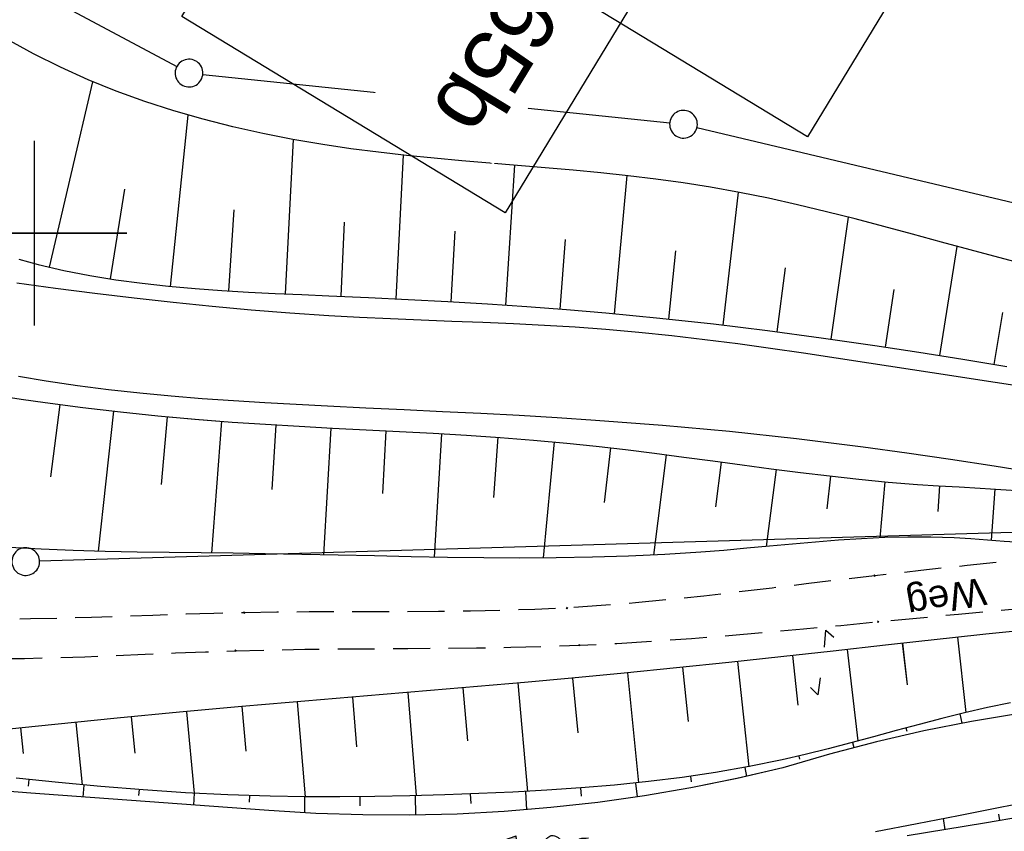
# Model space of a CAD drawing. Extents: x 509601 to 510326, y 459976 to 460916.
# Tile 13 of 39: x 509799 to 509852, y 460068 to 460112. Entities that reach past the tile are written whole.
import ezdxf

# ---------------------------------------------------------------- set-up
doc = ezdxf.new("R2010")
doc.units = 0
doc.header["$LTSCALE"] = 10
doc.header["$MEASUREMENT"] = 0
for name, pattern in [('AUSGEZOGEN', [0]), ('LT00', [0]), ('LT11', [0.3, 0.2, -0.1])]:
    doc.linetypes.add(name, pattern=pattern)
doc.layers.get('0').update_dxf_attribs({"linetype": 'LT00'})
for name, color, linetype in [('--EK_BW_TEXT_B', 20, 'LT00'), ('--EK_FBR', 1, 'LT00'), ('--FLIEßRICHTPFEIL', 180, 'Continuous'), ('BW_TEXT_B', 20, 'AUSGEZOGEN'), ('DFK_GZPKT', 250, 'LT00'), ('DFK_KATASTER', 250, 'LT00'), ('FELDWEG_TEXT', 250, 'Continuous'), ('V109_AFBR_BAB', 250, 'LT00'), ('V109_BOESCH', 250, 'LT00'), ('V109_BOSCHUNG', 250, 'LT00'), ('V109_FELDWEG', 250, 'LT11'), ('V109_GRABEN', 250, 'LT00'), ('V109_RASTER', 250, 'LT00'), ('V110_AFBR_BAB', 250, 'LT00'), ('V110_BOESCH', 250, 'LT00'), ('V110_BOSCHUNG', 250, 'LT00'), ('V110_FELDWEG', 250, 'LT11'), ('V110_GRABEN', 250, 'LT00'), ('V110_RASTER', 250, 'LT00')]:
    doc.layers.add(name, color=color, linetype=linetype)
doc.styles.add('Beschrift', font='ARIAL.TTF')

# ---------------------------------------------------------------- blocks, each defined once
blk = doc.blocks.new('SYMB7050')
at = {"color": 0, "linetype": 'ByBlock'}
blk.add_lwpolyline([(0, 0), (0, 0.093), (0.046, 0.058)], dxfattribs=at)
blk = doc.blocks.new('SYMB7010')
at = {"color": 0, "linetype": 'ByBlock'}
for points in [[(-0.031408, 0.499213), (-0.093728, 0.49134), (-0.15457, 0.475719), (-0.212975, 0.452595), (-0.268021, 0.422333), (-0.31884, 0.385411), (-0.36463, 0.342411), (-0.40467, 0.29401), (-0.438329, 0.240973), (-0.465074, 0.184136), (-0.484486, 0.124395), (-0.496256, 0.062692), (-0.5002, 0)], [(0.5002, 0), (0.496256, 0.062692), (0.484485, 0.124395), (0.465074, 0.184136), (0.438329, 0.240973), (0.40467, 0.29401), (0.36463, 0.342411), (0.31884, 0.385411), (0.268021, 0.422333), (0.212975, 0.452595), (0.15457, 0.475719), (0.093728, 0.49134), (0.031408, 0.499213), (-0.031408, 0.499213)], [(-0.5002, 0), (-0.496256, -0.062692), (-0.484486, -0.124395), (-0.465075, -0.184136), (-0.438329, -0.240973), (-0.404671, -0.29401), (-0.36463, -0.342411), (-0.31884, -0.385411), (-0.268021, -0.422333), (-0.212975, -0.452595), (-0.154571, -0.475719), (-0.093728, -0.49134), (-0.031408, -0.499213), (0.031408, -0.499213)], [(0.031408, -0.499213), (0.093728, -0.491341), (0.15457, -0.475719), (0.212975, -0.452595), (0.268021, -0.422333), (0.31884, -0.385411), (0.36463, -0.342411), (0.404671, -0.294011), (0.438329, -0.240974), (0.465075, -0.184136), (0.484486, -0.124395), (0.496256, -0.062692), (0.500201, 0)]]:
    blk.add_lwpolyline(points, dxfattribs=at)
blk = doc.blocks.new('FLIEßRICHTPFEIL')
at = {"layer": '--FLIEßRICHTPFEIL'}
blk.add_hatch(color=256, dxfattribs=at).paths.add_polyline_path([(-1.95, 0.4875), (-1.95, -0.4875), (0, 0)])
for p, q in [((-1.95, 0.4875), (-1.95, -0.4875)), ((-1.95, 0.4875), (0, 0)), ((0, 0), (-1.95, -0.4875))]:
    blk.add_line(p, q, dxfattribs=at)
at = {"layer": '--FLIEßRICHTPFEIL', "start_tangent": (-1, 0), "end_tangent": (-1, 0)}
blk.add_spline([(-1.95, 0), (-2.4375, 0), (-2.925, 0.325), (-3.4125, 0), (-3.9, -0.325), (-4.3875, 0), (-4.875, 0.325), (-5.3625, 0), (-5.85, 0)], degree=3, dxfattribs=at)
blk = doc.blocks.new('SYMB0011')
at = {"color": 0, "linetype": 'ByBlock'}
for p, q in [((0.5, 0), (-0.5, 0)), ((0, 0.5), (0, -0.5))]:
    blk.add_line(p, q, dxfattribs=at)

msp = doc.modelspace()

# ---------------------------------------------------------------- linework, layer by layer
at = {"layer": '--EK_FBR'}
for points in [[(509855.414, 460091.384), (509852, 460091.913), (509848.585, 460092.437), (509845.169, 460092.958), (509843.394, 460093.227), (509841.619, 460093.493), (509839.843, 460093.75), (509838.065, 460093.995), (509836.285, 460094.224), (509834.503, 460094.434), (509832.719, 460094.62), (509830.932, 460094.779), (509829.267, 460094.9), (509827.601, 460094.999), (509825.933, 460095.081), (509824.264, 460095.152), (509822.595, 460095.216), (509820.928, 460095.279), (509819.261, 460095.346), (509817.598, 460095.422), (509815.937, 460095.513), (509813.825, 460095.655), (509811.717, 460095.826), (509809.609, 460096.022), (509807.499, 460096.241), (509805.384, 460096.479), (509803.261, 460096.733), (509801.127, 460097), (509800.078, 460097.136), (509799.03, 460097.281)], [(509855.414, 460091.384), (509852, 460091.913), (509848.585, 460092.437), (509845.169, 460092.958), (509843.394, 460093.227), (509841.619, 460093.493), (509839.843, 460093.75), (509838.065, 460093.995), (509836.285, 460094.224), (509834.504, 460094.434), (509832.719, 460094.62), (509830.932, 460094.779), (509829.267, 460094.9), (509827.601, 460094.999), (509825.933, 460095.081), (509824.264, 460095.152), (509822.595, 460095.216), (509820.928, 460095.279), (509819.261, 460095.346), (509817.598, 460095.422), (509815.937, 460095.513), (509813.825, 460095.655), (509811.717, 460095.826), (509809.609, 460096.022), (509807.499, 460096.241), (509805.384, 460096.479), (509803.261, 460096.733), (509801.127, 460097), (509800.078, 460097.136), (509799.03, 460097.281)], [(509799.125, 460092.247), (509800.631, 460091.994), (509802.316, 460091.746), (509804.004, 460091.531), (509805.694, 460091.345), (509807.386, 460091.184), (509809.079, 460091.045), (509810.774, 460090.925), (509812.47, 460090.819), (509814.167, 460090.725), (509815.864, 460090.638), (509817.936, 460090.538), (509820.009, 460090.44), (509822.081, 460090.342), (509824.153, 460090.24), (509826.225, 460090.13), (509828.296, 460090.01), (509830.366, 460089.875), (509833.997, 460089.597), (509837.623, 460089.263), (509841.243, 460088.873), (509844.857, 460088.427), (509847.222, 460088.104), (509849.584, 460087.759), (509851.943, 460087.395), (509854.3, 460087.017)], [(509799.125, 460092.247), (509800.631, 460091.994), (509802.316, 460091.746), (509804.004, 460091.531), (509805.694, 460091.345), (509807.386, 460091.184), (509809.079, 460091.045), (509810.774, 460090.925), (509812.47, 460090.819), (509814.167, 460090.725), (509815.864, 460090.638), (509817.936, 460090.538), (509820.009, 460090.44), (509822.081, 460090.342), (509824.153, 460090.24), (509826.225, 460090.13), (509828.296, 460090.01), (509830.366, 460089.875), (509833.997, 460089.597), (509837.623, 460089.263), (509841.243, 460088.873), (509844.857, 460088.427), (509847.222, 460088.104), (509849.584, 460087.759), (509851.943, 460087.395), (509854.3, 460087.017)]]:
    msp.add_lwpolyline(points, dxfattribs=at)
at = {"layer": 'DFK_KATASTER'}
for p, q in [((509786.531, 460120.346), (509807.699, 460109.014)), ((509809.106, 460108.582), (509834.384, 460105.967)), ((509835.86, 460105.716), (509899.701, 460090.543)), ((509852.931, 460083.778), (509800.27, 460082.232))]:
    msp.add_line(p, q, dxfattribs=at)
at = {"layer": 'V109_AFBR_BAB'}
for points in [[(509855.414, 460091.384), (509852, 460091.913), (509848.585, 460092.437), (509845.169, 460092.958), (509843.394, 460093.227), (509841.619, 460093.493), (509839.843, 460093.75), (509838.065, 460093.995), (509836.285, 460094.224), (509834.503, 460094.434), (509832.719, 460094.62), (509830.932, 460094.779), (509829.267, 460094.9), (509827.601, 460094.999), (509825.933, 460095.081), (509824.264, 460095.152), (509822.595, 460095.216), (509820.928, 460095.279), (509819.261, 460095.346), (509817.598, 460095.422), (509815.937, 460095.513), (509813.825, 460095.655), (509811.717, 460095.826), (509809.609, 460096.022), (509807.499, 460096.241), (509805.384, 460096.479), (509803.261, 460096.733), (509801.127, 460097), (509800.078, 460097.136), (509799.03, 460097.281)], [(509799.125, 460092.247), (509800.631, 460091.994), (509802.316, 460091.746), (509804.004, 460091.531), (509805.694, 460091.345), (509807.386, 460091.184), (509809.079, 460091.045), (509810.774, 460090.925), (509812.47, 460090.819), (509814.167, 460090.725), (509815.864, 460090.638), (509817.936, 460090.538), (509820.009, 460090.44), (509822.081, 460090.342), (509824.153, 460090.24), (509826.225, 460090.13), (509828.296, 460090.01), (509830.366, 460089.875), (509833.997, 460089.597), (509837.623, 460089.263), (509841.243, 460088.873), (509844.857, 460088.427), (509847.222, 460088.104), (509849.584, 460087.759), (509851.943, 460087.395), (509854.3, 460087.017)]]:
    msp.add_lwpolyline(points, dxfattribs=at)
at = {"layer": 'V109_BOESCH'}
for points in [[(509853.773, 460098.264), (509852.21, 460098.671), (509850.65, 460099.088), (509849.093, 460099.511), (509847.536, 460099.934), (509845.98, 460100.353), (509844.423, 460100.762), (509842.865, 460101.156), (509841.304, 460101.53), (509839.74, 460101.88), (509838.171, 460102.2), (509836.597, 460102.486), (509835.116, 460102.719), (509833.631, 460102.922), (509832.141, 460103.1), (509830.647, 460103.258), (509829.15, 460103.4), (509827.65, 460103.532), (509826.148, 460103.658), (509824.644, 460103.783), (509823.138, 460103.912), (509821.632, 460104.05), (509820.126, 460104.202), (509818.62, 460104.372), (509817.115, 460104.566), (509815.611, 460104.788), (509813.979, 460105.066), (509812.352, 460105.386), (509810.734, 460105.75), (509809.128, 460106.159), (509807.537, 460106.617), (509805.965, 460107.125), (509804.416, 460107.686), (509802.892, 460108.302), (509801.396, 460108.974), (509799.933, 460109.707), (509798.504, 460110.501)], [(509799.138, 460098.579), (509800.197, 460098.294), (509801.584, 460097.97), (509802.984, 460097.697), (509804.396, 460097.467), (509805.819, 460097.277), (509807.25, 460097.121), (509808.688, 460096.993), (509810.131, 460096.889), (509811.577, 460096.803), (509813.026, 460096.731), (509814.475, 460096.666), (509815.922, 460096.604), (509818.079, 460096.507), (509820.23, 460096.402), (509822.376, 460096.287), (509824.518, 460096.159), (509826.657, 460096.016), (509828.794, 460095.855), (509830.93, 460095.675), (509833.847, 460095.394), (509836.763, 460095.074), (509839.676, 460094.718), (509842.587, 460094.329), (509845.493, 460093.91), (509847.874, 460093.545), (509850.251, 460093.166), (509852.627, 460092.774)], [(509797.974, 460091.202), (509799.276, 460091.002), (509800.576, 460090.818), (509802.617, 460090.552), (509804.645, 460090.315), (509806.667, 460090.105), (509808.684, 460089.921), (509810.704, 460089.762), (509812.508, 460089.641), (509814.317, 460089.534), (509816.128, 460089.437), (509817.942, 460089.345), (509819.757, 460089.253), (509821.573, 460089.157), (509823.388, 460089.05), (509825.202, 460088.93), (509827.014, 460088.79), (509828.823, 460088.626), (509830.407, 460088.46), (509831.988, 460088.276), (509833.567, 460088.078), (509835.145, 460087.871), (509836.723, 460087.658), (509838.301, 460087.445), (509839.879, 460087.235), (509841.458, 460087.033), (509843.039, 460086.844), (509844.622, 460086.67), (509846.208, 460086.517), (509847.797, 460086.389), (509848.927, 460086.314), (509850.058, 460086.249), (509851.189, 460086.186), (509852.319, 460086.12), (509853.449, 460086.045)], [(509853.386, 460083.243), (509852.486, 460083.303), (509851.586, 460083.371), (509850.684, 460083.438), (509849.784, 460083.492), (509848.528, 460083.534), (509847.274, 460083.536), (509846.023, 460083.505), (509844.775, 460083.446), (509843.528, 460083.364), (509842.282, 460083.266), (509841.038, 460083.157), (509839.795, 460083.041), (509838.553, 460082.926), (509837.311, 460082.815), (509836.068, 460082.716), (509834.113, 460082.589), (509832.156, 460082.499), (509830.197, 460082.44), (509828.238, 460082.409), (509826.276, 460082.401), (509824.313, 460082.411), (509822.348, 460082.437), (509820.38, 460082.473), (509818.409, 460082.515), (509816.436, 460082.559), (509814.459, 460082.6), (509812.479, 460082.635), (509810.748, 460082.658), (509809.015, 460082.678), (509807.281, 460082.698), (509805.548, 460082.723), (509803.815, 460082.758), (509802.085, 460082.806), (509800.359, 460082.873), (509798.636, 460082.964)], [(509853.311, 460078.465), (509851.499, 460078.281), (509849.687, 460078.086), (509847.876, 460077.885), (509846.066, 460077.681), (509843.236, 460077.364), (509840.406, 460077.053), (509837.576, 460076.749), (509834.745, 460076.454), (509831.913, 460076.17), (509829.08, 460075.899), (509826.531, 460075.668), (509823.981, 460075.445), (509821.431, 460075.228), (509818.88, 460075.013), (509816.329, 460074.799), (509813.778, 460074.581), (509811.228, 460074.357), (509807.85, 460074.047), (509804.474, 460073.722), (509801.099, 460073.386), (509797.724, 460073.041)]]:
    msp.add_lwpolyline(points, dxfattribs=at)
at = {"layer": 'V109_BOSCHUNG'}
for p, q in [((509800.805, 460098.146), (509803.159, 460108.189)), ((509807.349, 460097.111), (509808.32, 460106.385)), ((509813.577, 460096.705), (509814.011, 460105.06)), ((509819.582, 460096.435), (509819.967, 460104.219)), ((509825.513, 460096.094), (509826.004, 460103.67)), ((509831.4, 460095.632), (509832.072, 460103.108)), ((509804.104, 460097.512), (509804.886, 460102.37)), ((509837.274, 460095.014), (509838.103, 460102.213)), ((509810.509, 460096.865), (509810.809, 460101.263)), ((509816.598, 460096.574), (509816.783, 460100.58)), ((509843.132, 460094.253), (509844.066, 460100.853)), ((509822.554, 460096.277), (509822.767, 460100.102)), ((509828.459, 460095.882), (509828.749, 460099.646)), ((509849.008, 460093.366), (509849.949, 460099.279)), ((509834.339, 460095.342), (509834.717, 460099.032)), ((509840.204, 460094.65), (509840.648, 460098.114)), ((509846.066, 460093.824), (509846.541, 460096.949)), ((509851.948, 460092.886), (509852.415, 460095.69)), ((509801.374, 460090.711), (509800.859, 460086.793)), ((509804.269, 460090.357), (509803.433, 460082.767)), ((509807.183, 460090.055), (509806.847, 460086.382)), ((509810.114, 460089.806), (509809.574, 460082.672)), ((509813.061, 460089.607), (509812.842, 460086.12)), ((509816.033, 460089.442), (509815.647, 460082.576)), ((509819.018, 460089.291), (509818.839, 460085.9)), ((509822.037, 460089.131), (509821.638, 460082.449)), ((509825.076, 460088.938), (509824.836, 460085.674)), ((509828.133, 460088.691), (509827.541, 460082.404)), ((509831.172, 460088.372), (509830.84, 460085.41)), ((509834.192, 460087.997), (509833.502, 460082.557)), ((509837.176, 460087.597), (509836.861, 460085.175)), ((509840.139, 460087.201), (509839.615, 460083.024)), ((509843.088, 460086.838), (509842.89, 460085.069)), ((509846.039, 460086.532), (509845.759, 460083.494)), ((509848.998, 460086.31), (509848.898, 460084.919)), ((509851.993, 460086.139), (509851.792, 460083.356)), ((509849.969, 460078.117), (509850.417, 460074.04)), ((509843.996, 460077.449), (509844.565, 460072.495)), ((509846.977, 460077.784), (509847.235, 460075.536)), ((509841.025, 460077.12), (509841.323, 460074.429)), ((509835.079, 460076.488), (509835.382, 460073.548)), ((509838.052, 460076.8), (509838.661, 460071.102)), ((509829.13, 460075.904), (509829.414, 460072.933)), ((509832.105, 460076.189), (509832.697, 460070.234)), ((509823.186, 460075.377), (509823.429, 460072.505)), ((509826.164, 460075.635), (509826.682, 460069.767)), ((509817.218, 460074.874), (509817.436, 460072.179)), ((509820.207, 460075.125), (509820.659, 460069.539)), ((509811.219, 460074.356), (509811.433, 460071.947)), ((509814.219, 460074.619), (509814.655, 460069.478)), ((509805.227, 460073.795), (509805.419, 460071.83)), ((509808.222, 460074.081), (509808.632, 460069.669)), ((509850.083, 460073.959), (509850.2, 460073.452)), ((509799.239, 460073.197), (509799.387, 460071.81)), ((509802.231, 460073.5), (509802.577, 460070.118)), ((509847.173, 460073.203), (509847.22, 460073.024)), ((509844.278, 460072.418), (509844.351, 460072.136)), ((509841.376, 460071.68), (509841.417, 460071.503)), ((509838.45, 460071.063), (509838.541, 460070.575)), ((509835.501, 460070.581), (509835.545, 460070.276)), ((509799.689, 460070.406), (509799.65, 460070.046)), ((509802.67, 460070.109), (509802.607, 460069.459)), ((509829.558, 460069.95), (509829.594, 460069.508)), ((509832.535, 460070.217), (509832.617, 460069.468)), ((509805.653, 460069.861), (509805.629, 460069.549)), ((509808.64, 460069.668), (509808.604, 460069.02)), ((509811.629, 460069.539), (509811.616, 460069.172)), ((509814.619, 460069.479), (509814.606, 460068.602)), ((509817.61, 460069.483), (509817.612, 460068.986)), ((509820.599, 460069.538), (509820.624, 460068.48)), ((509823.586, 460069.63), (509823.609, 460069.101)), ((509826.573, 460069.761), (509826.635, 460068.769)), ((509852.26, 460068.182), (509852.2, 460068.531)), ((509849.298, 460067.691), (509849.198, 460068.299))]:
    msp.add_line(p, q, dxfattribs=at)
at = {"layer": 'V109_FELDWEG', "flags": 128}
for points in [[(509858.03, 460082.749), (509855.519, 460082.503), (509853.007, 460082.253), (509850.495, 460081.996), (509847.984, 460081.727), (509845.474, 460081.443), (509843.625, 460081.224), (509841.777, 460080.999), (509839.928, 460080.774), (509838.08, 460080.554), (509836.231, 460080.344), (509834.382, 460080.149), (509832.532, 460079.973), (509830.682, 460079.822), (509828.831, 460079.701), (509827.09, 460079.617), (509825.348, 460079.559), (509823.605, 460079.522), (509821.86, 460079.501), (509820.114, 460079.491), (509818.366, 460079.488), (509816.617, 460079.486), (509814.866, 460079.48), (509813.112, 460079.466), (509811.357, 460079.44), (509809.703, 460079.399), (509808.049, 460079.348), (509806.393, 460079.291), (509804.738, 460079.233), (509803.083, 460079.179), (509801.429, 460079.134), (509799.777, 460079.103), (509798.128, 460079.091), (509796.482, 460079.102), (509794.839, 460079.143), (509793.202, 460079.217), (509791.569, 460079.33), (509789.942, 460079.487), (509788.322, 460079.692), (509786.709, 460079.951), (509785.439, 460080.196), (509784.173, 460080.471), (509782.91, 460080.769), (509781.648, 460081.085), (509780.387, 460081.411), (509779.127, 460081.741), (509777.864, 460082.069), (509776.6, 460082.388), (509775.333, 460082.691), (509774.061, 460082.973), (509772.784, 460083.226), (509771.5, 460083.444), (509770.209, 460083.621), (509768.91, 460083.75), (509767.602, 460083.824), (509766.283, 460083.837), (509765.162, 460083.796), (509764.039, 460083.706), (509762.92, 460083.564), (509761.811, 460083.368), (509760.718, 460083.118), (509759.646, 460082.811), (509758.602, 460082.446), (509757.591, 460082.021), (509756.62, 460081.534), (509755.695, 460080.983), (509754.761, 460080.325), (509753.882, 460079.598), (509753.052, 460078.809), (509752.267, 460077.965), (509751.523, 460077.071), (509750.814, 460076.135), (509750.136, 460075.162), (509749.484, 460074.159), (509748.854, 460073.131), (509748.24, 460072.086), (509747.64, 460071.029), (509747.047, 460069.967), (509746.457, 460068.906), (509745.865, 460067.853), (509744.995, 460066.343), (509744.113, 460064.858), (509743.221, 460063.393), (509742.322, 460061.946), (509741.416, 460060.512), (509740.506, 460059.087), (509739.593, 460057.667), (509738.679, 460056.248), (509737.766, 460054.826), (509736.306, 460052.534), (509734.852, 460050.228), (509733.403, 460047.91), (509732.082, 460045.785)], [(509733.937, 460044.659), (509735.311, 460046.781), (509736.733, 460048.971), (509738.152, 460051.157), (509739.564, 460053.337), (509740.607, 460054.956), (509741.644, 460056.576), (509742.673, 460058.203), (509743.692, 460059.84), (509744.702, 460061.492), (509745.7, 460063.164), (509746.687, 460064.859), (509747.66, 460066.582), (509748.232, 460067.621), (509748.805, 460068.665), (509749.383, 460069.708), (509749.97, 460070.743), (509750.573, 460071.765), (509751.196, 460072.766), (509751.843, 460073.741), (509752.521, 460074.683), (509753.234, 460075.585), (509753.987, 460076.443), (509754.786, 460077.248), (509755.634, 460077.995), (509756.538, 460078.677), (509757.501, 460079.29), (509758.516, 460079.833), (509759.576, 460080.308), (509760.674, 460080.714), (509761.802, 460081.053), (509762.953, 460081.327), (509764.118, 460081.536), (509765.291, 460081.681), (509766.463, 460081.763), (509767.754, 460081.784), (509769.035, 460081.735), (509770.309, 460081.626), (509771.576, 460081.462), (509772.837, 460081.251), (509774.092, 460080.999), (509775.343, 460080.716), (509776.591, 460080.406), (509777.836, 460080.078), (509779.079, 460079.738), (509780.322, 460079.394), (509781.565, 460079.053), (509782.808, 460078.722), (509784.054, 460078.408), (509785.302, 460078.118), (509786.554, 460077.86), (509788.148, 460077.585), (509789.749, 460077.368), (509791.356, 460077.202), (509792.968, 460077.082), (509794.585, 460077.004), (509796.207, 460076.963), (509797.832, 460076.953), (509799.46, 460076.969), (509801.09, 460077.005), (509802.722, 460077.058), (509804.355, 460077.121), (509805.988, 460077.191), (509807.622, 460077.26), (509809.254, 460077.325), (509810.885, 460077.38), (509812.755, 460077.427), (509814.622, 460077.458), (509816.488, 460077.478), (509818.351, 460077.492), (509820.212, 460077.504), (509822.073, 460077.518), (509823.932, 460077.538), (509825.79, 460077.569), (509827.648, 460077.616), (509829.505, 460077.682), (509831.527, 460077.779), (509833.548, 460077.902), (509835.569, 460078.045), (509837.59, 460078.206), (509839.61, 460078.38), (509841.63, 460078.565), (509843.65, 460078.755), (509845.669, 460078.949), (509850.015, 460079.363), (509854.359, 460079.773), (509858.701, 460080.182)]]:
    msp.add_lwpolyline(points, dxfattribs=at)
at = {"layer": 'V109_GRABEN'}
for points in [[(509852.831, 460074.567), (509851.589, 460074.309), (509850.351, 460074.024), (509849.116, 460073.717), (509847.884, 460073.394), (509846.652, 460073.062), (509845.421, 460072.726), (509844.189, 460072.394), (509842.954, 460072.07), (509841.717, 460071.761), (509840.476, 460071.474), (509838.677, 460071.105), (509836.868, 460070.788), (509835.052, 460070.518), (509833.228, 460070.292), (509831.399, 460070.104), (509829.566, 460069.951), (509827.729, 460069.826), (509825.889, 460069.726), (509824.049, 460069.647), (509822.21, 460069.583), (509820.316, 460069.531), (509818.424, 460069.493), (509816.533, 460069.475), (509814.644, 460069.478), (509812.755, 460069.508), (509810.461, 460069.581), (509808.168, 460069.694), (509805.877, 460069.844), (509803.587, 460070.027), (509801.298, 460070.24), (509799.011, 460070.48)], [(509853.319, 460073.982), (509850.724, 460073.549), (509848.143, 460073.038), (509845.579, 460072.449), (509843.034, 460071.781), (509840.51, 460071.036), (509838.026, 460070.462), (509835.527, 460069.959), (509833.014, 460069.528), (509830.489, 460069.171), (509827.956, 460068.887), (509825.415, 460068.676), (509822.869, 460068.539), (509820.32, 460068.475), (509817.77, 460068.486), (509815.222, 460068.57), (509812.677, 460068.728), (509809.457, 460068.958), (509806.236, 460069.191), (509803.016, 460069.429), (509799.796, 460069.672), (509796.576, 460069.924)], [(509845.524, 460067.592), (509847.772, 460068.022), (509850.019, 460068.461), (509852.266, 460068.905), (509854.515, 460069.352)], [(509853.529, 460068.402), (509851.432, 460068.042), (509849.333, 460067.697), (509847.234, 460067.364)]]:
    msp.add_lwpolyline(points, dxfattribs=at)
at = {"layer": 'V109_RASTER'}
for p, q in [((509800, 460095), (509800, 460105)), ((509805.001, 460100), (509795.001, 460100))]:
    msp.add_line(p, q, dxfattribs=at)
at = {"layer": 'V110_AFBR_BAB'}
for points in [[(509855.414, 460091.384), (509852, 460091.913), (509848.585, 460092.437), (509845.169, 460092.958), (509843.394, 460093.227), (509841.619, 460093.493), (509839.843, 460093.75), (509838.065, 460093.995), (509836.285, 460094.224), (509834.504, 460094.434), (509832.719, 460094.62), (509830.932, 460094.779), (509829.267, 460094.9), (509827.601, 460094.999), (509825.933, 460095.081), (509824.264, 460095.152), (509822.595, 460095.216), (509820.928, 460095.279), (509819.261, 460095.346), (509817.598, 460095.422), (509815.937, 460095.513), (509813.825, 460095.655), (509811.717, 460095.826), (509809.609, 460096.022), (509807.499, 460096.241), (509805.384, 460096.479), (509803.261, 460096.733), (509801.127, 460097), (509800.078, 460097.136), (509799.03, 460097.281)], [(509799.125, 460092.247), (509800.631, 460091.994), (509802.316, 460091.746), (509804.004, 460091.531), (509805.694, 460091.345), (509807.386, 460091.184), (509809.079, 460091.045), (509810.774, 460090.925), (509812.47, 460090.819), (509814.167, 460090.725), (509815.864, 460090.638), (509817.936, 460090.538), (509820.009, 460090.44), (509822.081, 460090.342), (509824.153, 460090.24), (509826.225, 460090.13), (509828.296, 460090.01), (509830.366, 460089.875), (509833.997, 460089.597), (509837.623, 460089.263), (509841.243, 460088.873), (509844.857, 460088.427), (509847.222, 460088.104), (509849.584, 460087.759), (509851.943, 460087.395), (509854.3, 460087.017)]]:
    msp.add_lwpolyline(points, dxfattribs=at)
at = {"layer": 'V110_BOESCH'}
for points in [[(509853.773, 460098.264), (509852.21, 460098.671), (509850.65, 460099.088), (509849.093, 460099.511), (509847.536, 460099.934), (509845.98, 460100.353), (509844.423, 460100.762), (509842.865, 460101.156), (509841.304, 460101.53), (509839.74, 460101.88), (509838.171, 460102.2), (509836.597, 460102.486), (509835.116, 460102.719), (509833.631, 460102.922), (509832.141, 460103.1), (509830.647, 460103.258), (509829.15, 460103.4), (509827.65, 460103.532), (509826.148, 460103.658), (509824.644, 460103.783), (509823.138, 460103.912), (509821.632, 460104.05), (509820.126, 460104.202), (509818.62, 460104.372), (509817.115, 460104.566), (509815.611, 460104.788), (509813.979, 460105.066), (509812.352, 460105.386), (509810.734, 460105.75), (509809.128, 460106.159), (509807.537, 460106.617), (509805.965, 460107.125), (509804.416, 460107.686), (509802.892, 460108.302), (509801.396, 460108.974), (509799.933, 460109.707), (509798.504, 460110.501)], [(509799.138, 460098.579), (509800.197, 460098.294), (509801.584, 460097.97), (509802.984, 460097.697), (509804.396, 460097.467), (509805.819, 460097.277), (509807.25, 460097.121), (509808.688, 460096.993), (509810.131, 460096.889), (509811.577, 460096.803), (509813.026, 460096.731), (509814.475, 460096.666), (509815.922, 460096.604), (509818.079, 460096.507), (509820.23, 460096.402), (509822.376, 460096.287), (509824.518, 460096.159), (509826.657, 460096.016), (509828.794, 460095.855), (509830.93, 460095.675), (509833.847, 460095.394), (509836.763, 460095.074), (509839.676, 460094.718), (509842.587, 460094.329), (509845.493, 460093.91), (509847.874, 460093.545), (509850.251, 460093.166), (509852.627, 460092.774)], [(509797.974, 460091.202), (509799.276, 460091.002), (509800.576, 460090.818), (509802.617, 460090.552), (509804.646, 460090.315), (509806.667, 460090.105), (509808.685, 460089.921), (509810.704, 460089.762), (509812.508, 460089.641), (509814.317, 460089.534), (509816.128, 460089.437), (509817.942, 460089.345), (509819.757, 460089.253), (509821.573, 460089.157), (509823.388, 460089.05), (509825.202, 460088.93), (509827.014, 460088.79), (509828.823, 460088.626), (509830.407, 460088.46), (509831.988, 460088.276), (509833.567, 460088.078), (509835.146, 460087.871), (509836.723, 460087.658), (509838.301, 460087.445), (509839.879, 460087.235), (509841.458, 460087.033), (509843.039, 460086.844), (509844.622, 460086.67), (509846.208, 460086.517), (509847.797, 460086.389), (509848.927, 460086.314), (509850.058, 460086.249), (509851.189, 460086.186), (509852.319, 460086.12), (509853.449, 460086.045)], [(509853.386, 460083.243), (509852.487, 460083.303), (509851.586, 460083.371), (509850.684, 460083.438), (509849.784, 460083.492), (509848.528, 460083.533), (509847.274, 460083.536), (509846.023, 460083.505), (509844.775, 460083.446), (509843.528, 460083.364), (509842.282, 460083.266), (509841.038, 460083.157), (509839.795, 460083.041), (509838.553, 460082.926), (509837.311, 460082.815), (509836.069, 460082.716), (509834.113, 460082.589), (509832.156, 460082.499), (509830.197, 460082.44), (509828.238, 460082.409), (509826.276, 460082.401), (509824.313, 460082.411), (509822.348, 460082.437), (509820.38, 460082.473), (509818.409, 460082.515), (509816.436, 460082.559), (509814.459, 460082.6), (509812.479, 460082.635), (509810.748, 460082.658), (509809.015, 460082.678), (509807.281, 460082.698), (509805.548, 460082.723), (509803.816, 460082.758), (509802.086, 460082.806), (509800.359, 460082.873), (509798.636, 460082.964)], [(509853.311, 460078.465), (509851.499, 460078.281), (509849.687, 460078.086), (509847.876, 460077.885), (509846.066, 460077.681), (509843.236, 460077.364), (509840.406, 460077.053), (509837.576, 460076.749), (509834.745, 460076.454), (509831.913, 460076.17), (509829.08, 460075.899), (509826.531, 460075.668), (509823.981, 460075.445), (509821.431, 460075.228), (509818.88, 460075.013), (509816.329, 460074.799), (509813.778, 460074.581), (509811.228, 460074.357), (509807.851, 460074.047), (509804.474, 460073.722), (509801.099, 460073.386), (509797.724, 460073.041)]]:
    msp.add_lwpolyline(points, dxfattribs=at)
at = {"layer": 'V110_BOSCHUNG'}
for p, q in [((509800.805, 460098.146), (509803.159, 460108.189)), ((509807.349, 460097.111), (509808.321, 460106.385)), ((509813.577, 460096.706), (509814.011, 460105.06)), ((509819.582, 460096.435), (509819.967, 460104.219)), ((509825.513, 460096.094), (509826.004, 460103.669)), ((509831.401, 460095.632), (509832.072, 460103.107)), ((509804.104, 460097.512), (509804.886, 460102.37)), ((509837.274, 460095.014), (509838.103, 460102.213)), ((509810.509, 460096.865), (509810.809, 460101.263)), ((509816.598, 460096.574), (509816.783, 460100.58)), ((509843.132, 460094.253), (509844.066, 460100.853)), ((509822.554, 460096.277), (509822.767, 460100.102)), ((509828.459, 460095.882), (509828.749, 460099.646)), ((509849.008, 460093.366), (509849.949, 460099.279)), ((509834.339, 460095.342), (509834.717, 460099.032)), ((509840.204, 460094.65), (509840.648, 460098.114)), ((509846.066, 460093.824), (509846.541, 460096.949)), ((509851.948, 460092.886), (509852.415, 460095.69)), ((509801.374, 460090.711), (509800.859, 460086.793)), ((509804.27, 460090.357), (509803.433, 460082.767)), ((509807.183, 460090.055), (509806.847, 460086.382)), ((509810.114, 460089.806), (509809.574, 460082.672)), ((509813.061, 460089.607), (509812.842, 460086.12)), ((509816.033, 460089.442), (509815.647, 460082.576)), ((509819.018, 460089.291), (509818.839, 460085.9)), ((509822.037, 460089.13), (509821.638, 460082.449)), ((509825.076, 460088.939), (509824.836, 460085.674)), ((509828.133, 460088.691), (509827.541, 460082.404)), ((509831.172, 460088.372), (509830.84, 460085.41)), ((509834.192, 460087.997), (509833.503, 460082.557)), ((509837.177, 460087.597), (509836.861, 460085.175)), ((509840.139, 460087.202), (509839.615, 460083.025)), ((509843.088, 460086.838), (509842.891, 460085.069)), ((509846.039, 460086.532), (509845.759, 460083.494)), ((509848.998, 460086.31), (509848.898, 460084.919)), ((509851.993, 460086.139), (509851.792, 460083.356)), ((509849.969, 460078.117), (509850.417, 460074.04)), ((509843.996, 460077.449), (509844.565, 460072.495)), ((509846.978, 460077.784), (509847.236, 460075.536)), ((509841.025, 460077.12), (509841.323, 460074.429)), ((509835.079, 460076.488), (509835.382, 460073.548)), ((509838.052, 460076.8), (509838.662, 460071.102)), ((509829.13, 460075.904), (509829.414, 460072.933)), ((509832.105, 460076.189), (509832.697, 460070.234)), ((509823.186, 460075.377), (509823.429, 460072.505)), ((509826.164, 460075.635), (509826.682, 460069.767)), ((509817.218, 460074.874), (509817.436, 460072.179)), ((509820.208, 460075.125), (509820.659, 460069.539)), ((509811.219, 460074.356), (509811.434, 460071.947)), ((509814.219, 460074.619), (509814.655, 460069.478)), ((509805.227, 460073.795), (509805.419, 460071.83)), ((509808.222, 460074.081), (509808.632, 460069.669)), ((509850.083, 460073.959), (509850.2, 460073.452)), ((509799.239, 460073.197), (509799.387, 460071.81)), ((509802.231, 460073.5), (509802.577, 460070.118)), ((509847.174, 460073.203), (509847.22, 460073.024)), ((509844.278, 460072.418), (509844.351, 460072.136)), ((509841.376, 460071.68), (509841.417, 460071.503)), ((509838.45, 460071.063), (509838.541, 460070.575)), ((509835.501, 460070.581), (509835.545, 460070.276)), ((509799.689, 460070.406), (509799.65, 460070.046)), ((509802.67, 460070.109), (509802.607, 460069.459)), ((509829.558, 460069.95), (509829.594, 460069.508)), ((509832.535, 460070.217), (509832.618, 460069.468)), ((509805.653, 460069.861), (509805.629, 460069.549)), ((509808.64, 460069.668), (509808.604, 460069.02)), ((509811.629, 460069.539), (509811.616, 460069.172)), ((509814.62, 460069.479), (509814.606, 460068.602)), ((509817.61, 460069.483), (509817.612, 460068.986)), ((509820.599, 460069.538), (509820.624, 460068.48)), ((509823.586, 460069.63), (509823.609, 460069.101)), ((509826.573, 460069.761), (509826.636, 460068.769)), ((509852.26, 460068.182), (509852.2, 460068.531)), ((509849.298, 460067.691), (509849.198, 460068.299))]:
    msp.add_line(p, q, dxfattribs=at)
at = {"layer": 'V110_FELDWEG', "flags": 128}
for points in [[(509858.031, 460082.749), (509855.519, 460082.503), (509853.007, 460082.253), (509850.495, 460081.996), (509847.984, 460081.727), (509845.474, 460081.443), (509843.625, 460081.224), (509841.777, 460080.999), (509839.928, 460080.774), (509838.08, 460080.554), (509836.231, 460080.344), (509834.382, 460080.149), (509832.532, 460079.973), (509830.682, 460079.822), (509828.831, 460079.701), (509827.09, 460079.617), (509825.348, 460079.559), (509823.605, 460079.522), (509821.86, 460079.501), (509820.114, 460079.491), (509818.366, 460079.488), (509816.617, 460079.486), (509814.866, 460079.48), (509813.112, 460079.466), (509811.357, 460079.439), (509809.703, 460079.399), (509808.049, 460079.348), (509806.393, 460079.291), (509804.738, 460079.233), (509803.083, 460079.179), (509801.429, 460079.134), (509799.777, 460079.103), (509798.128, 460079.091), (509796.482, 460079.102), (509794.84, 460079.143), (509793.202, 460079.217), (509791.569, 460079.33), (509789.942, 460079.487), (509788.322, 460079.692), (509786.709, 460079.951), (509785.439, 460080.196), (509784.173, 460080.471), (509782.91, 460080.769), (509781.648, 460081.085), (509780.387, 460081.411), (509779.127, 460081.741), (509777.864, 460082.069), (509776.6, 460082.388), (509775.333, 460082.691), (509774.061, 460082.973), (509772.784, 460083.226), (509771.5, 460083.444), (509770.209, 460083.621), (509768.91, 460083.75), (509767.602, 460083.824), (509766.283, 460083.837), (509765.162, 460083.796), (509764.039, 460083.706), (509762.92, 460083.564), (509761.811, 460083.368), (509760.718, 460083.118), (509759.646, 460082.811), (509758.602, 460082.446), (509757.591, 460082.021), (509756.62, 460081.534), (509755.695, 460080.983), (509754.762, 460080.325), (509753.882, 460079.598), (509753.052, 460078.809), (509752.267, 460077.965), (509751.523, 460077.071), (509750.814, 460076.135), (509750.136, 460075.162), (509749.484, 460074.159), (509748.854, 460073.131), (509748.241, 460072.086), (509747.64, 460071.029), (509747.047, 460069.967), (509746.457, 460068.906), (509745.865, 460067.853), (509744.995, 460066.343), (509744.113, 460064.858), (509743.221, 460063.393), (509742.322, 460061.946), (509741.416, 460060.512), (509740.506, 460059.087), (509739.593, 460057.667), (509738.679, 460056.248), (509737.766, 460054.826), (509736.306, 460052.534), (509734.852, 460050.228), (509733.403, 460047.91), (509732.082, 460045.785)], [(509733.937, 460044.659), (509735.311, 460046.781), (509736.733, 460048.971), (509738.152, 460051.157), (509739.564, 460053.337), (509740.608, 460054.956), (509741.644, 460056.576), (509742.673, 460058.203), (509743.692, 460059.84), (509744.702, 460061.492), (509745.7, 460063.164), (509746.687, 460064.859), (509747.66, 460066.582), (509748.232, 460067.621), (509748.805, 460068.665), (509749.383, 460069.708), (509749.97, 460070.743), (509750.573, 460071.765), (509751.196, 460072.766), (509751.844, 460073.741), (509752.521, 460074.683), (509753.234, 460075.585), (509753.987, 460076.443), (509754.786, 460077.248), (509755.634, 460077.995), (509756.538, 460078.677), (509757.501, 460079.29), (509758.516, 460079.833), (509759.576, 460080.308), (509760.674, 460080.714), (509761.803, 460081.053), (509762.953, 460081.327), (509764.118, 460081.536), (509765.291, 460081.681), (509766.463, 460081.763), (509767.754, 460081.784), (509769.035, 460081.735), (509770.309, 460081.626), (509771.576, 460081.462), (509772.837, 460081.251), (509774.092, 460080.999), (509775.343, 460080.716), (509776.591, 460080.406), (509777.836, 460080.078), (509779.079, 460079.738), (509780.322, 460079.394), (509781.565, 460079.053), (509782.808, 460078.722), (509784.054, 460078.408), (509785.302, 460078.118), (509786.554, 460077.86), (509788.148, 460077.585), (509789.749, 460077.368), (509791.356, 460077.202), (509792.968, 460077.082), (509794.585, 460077.004), (509796.207, 460076.963), (509797.832, 460076.953), (509799.46, 460076.968), (509801.09, 460077.005), (509802.722, 460077.058), (509804.355, 460077.121), (509805.988, 460077.19), (509807.622, 460077.26), (509809.254, 460077.325), (509810.885, 460077.38), (509812.755, 460077.427), (509814.622, 460077.458), (509816.488, 460077.478), (509818.351, 460077.492), (509820.213, 460077.504), (509822.073, 460077.518), (509823.932, 460077.538), (509825.79, 460077.569), (509827.648, 460077.616), (509829.505, 460077.682), (509831.527, 460077.779), (509833.548, 460077.902), (509835.569, 460078.045), (509837.59, 460078.206), (509839.61, 460078.38), (509841.631, 460078.565), (509843.65, 460078.755), (509845.669, 460078.949), (509850.015, 460079.363), (509854.359, 460079.773), (509858.701, 460080.182)]]:
    msp.add_lwpolyline(points, dxfattribs=at)
at = {"layer": 'V110_GRABEN'}
for points in [[(509852.831, 460074.567), (509851.589, 460074.309), (509850.351, 460074.024), (509849.116, 460073.717), (509847.884, 460073.394), (509846.652, 460073.062), (509845.421, 460072.726), (509844.189, 460072.394), (509842.955, 460072.07), (509841.717, 460071.761), (509840.476, 460071.474), (509838.677, 460071.105), (509836.868, 460070.788), (509835.052, 460070.518), (509833.228, 460070.292), (509831.399, 460070.104), (509829.566, 460069.95), (509827.729, 460069.826), (509825.89, 460069.726), (509824.049, 460069.647), (509822.21, 460069.583), (509820.316, 460069.531), (509818.424, 460069.493), (509816.533, 460069.475), (509814.644, 460069.478), (509812.755, 460069.508), (509810.461, 460069.581), (509808.168, 460069.694), (509805.877, 460069.844), (509803.587, 460070.027), (509801.298, 460070.24), (509799.011, 460070.48)], [(509853.319, 460073.982), (509850.724, 460073.549), (509848.143, 460073.038), (509845.579, 460072.449), (509843.034, 460071.781), (509840.511, 460071.036), (509838.027, 460070.462), (509835.527, 460069.959), (509833.014, 460069.528), (509830.489, 460069.171), (509827.956, 460068.887), (509825.415, 460068.676), (509822.869, 460068.539), (509820.32, 460068.475), (509817.77, 460068.486), (509815.222, 460068.57), (509812.677, 460068.728), (509809.457, 460068.958), (509806.236, 460069.191), (509803.016, 460069.429), (509799.796, 460069.672), (509796.576, 460069.924)], [(509845.524, 460067.592), (509847.772, 460068.022), (509850.019, 460068.461), (509852.266, 460068.905), (509854.515, 460069.352)], [(509853.529, 460068.402), (509851.432, 460068.042), (509849.333, 460067.697), (509847.234, 460067.364)]]:
    msp.add_lwpolyline(points, dxfattribs=at)
at = {"layer": 'V110_RASTER'}
for p, q in [((509800, 460095), (509800, 460105)), ((509795.001, 460100), (509805.001, 460100))]:
    msp.add_line(p, q, dxfattribs=at)

# ---------------------------------------------------------------- block references
at = {"layer": '--FLIEßRICHTPFEIL', "rotation": 185.4144447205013}
msp.add_blockref('FLIEßRICHTPFEIL', (509824.169, 460066.689), dxfattribs=at)
at = {"layer": 'DFK_GZPKT', "xscale": 1.500000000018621, "yscale": 1.5, "zscale": 1.5, "rotation": 264.7377099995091}
for p in [(509808.36, 460108.66), (509835.13, 460105.89), (509799.52, 460082.21)]:
    msp.add_blockref('SYMB7010', p, dxfattribs=at)
at = {"layer": 'DFK_KATASTER', "xscale": 10, "yscale": 10, "zscale": 10}
for p, rotation in [((509842.76, 460077.57), 354.9300399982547), ((509842.53, 460075.91), 172.6950499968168)]:
    msp.add_blockref('SYMB7050', p, dxfattribs=dict(at, rotation=rotation))
at = {"layer": 'V109_FELDWEG', "xscale": 0.1000000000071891, "yscale": 0.09999999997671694, "zscale": 0.1, "rotation": 238.7303999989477}
for p in [(509845.474, 460081.443), (509828.831, 460079.701), (509811.356, 460079.439), (509845.669, 460078.949), (509810.885, 460077.38), (509829.505, 460077.682)]:
    msp.add_blockref('SYMB0011', p, dxfattribs=at)
at = {"layer": 'V110_FELDWEG', "xscale": 0.09999999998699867, "yscale": 0.09999999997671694, "zscale": 0.1, "rotation": 240.5924999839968}
for p in [(509845.474, 460081.443), (509828.831, 460079.701), (509811.357, 460079.439), (509845.669, 460078.949), (509810.885, 460077.38), (509829.505, 460077.682)]:
    msp.add_blockref('SYMB0011', p, dxfattribs=at)

# ---------------------------------------------------------------- texts
at = {"layer": 'FELDWEG_TEXT', "insert": (509851.258, 460081.804), "char_height": 1.5, "attachment_point": 7, "rotation": 190.537, "style": 'Beschrift'}
msp.add_mtext('Weg', dxfattribs=at)

# ---------------------------------------------------------------- next in the draw order: texts
at = {"layer": 'BW_TEXT_B', "insert": (509860.376, 460141.288), "char_height": 2, "width": 37.52203, "attachment_point": 1, "rotation": 238.7304, "style": 'Beschrift', "bg_fill": 3, "box_fill_scale": 1.5, "bg_fill_color": 256, "bg_fill_transparency": 0}
msp.add_mtext('{\\Funir_o|c0;\\H1.75x;6738752\\fArial|b0|i0|c238|p34;\\H0.5714x;\\P\\H1.75x;BW N_93_B1\\fArial|b0|i0|c0|p34;65b\\fArial|b0|i0|c238|p34;\\W0.8;\\P\\H0.3714x;\\W1;\\P\\H1.924x;Überführung \\fArial|b0|i0|c0|p34;eines\\PFeldweges\\fArial|b0|i0|c238|p34;\\P\\H0.1999x;\\P\\pt8,20;\\H3.602x;K\\fArial|b0|i0|c0|p34;m^I^I\\fArial|b0|i0|c238|p34;1\\fArial|b0|i0|c0|p34;65.749\\fArial|b0|i0|c238|p34;\\PBw.Wi\\fArial|b0|i0|c0|p34;.^I^I100.00\\fArial|b0|i0|c238|p34; gon\\P\\pt20;\\fArial|b0|i0|c0|p34;L.W. li. ^I21.49 \\fArial|b0|i0|c238|p34;m\\fArial|b0|i0|c0|p34;\\PL.W. re. ^I21.48 m\\fArial|b0|i0|c238|p34;\\PBr. zw. d. Gel\\fArial|b0|i0|c0|p34;^I7.47\\fArial|b0|i0|c238|p34; m\\P\\fArial|b0|i0|c0|p34;L.H. li. ^I4.90\\fArial|b0|i0|c238|p34; m\\fArial|b0|i0|c0|p34;\\PL.H. re. ^I4.91 m}', dxfattribs=at)

# ---------------------------------------------------------------- next in the draw order: linework, layer by layer
at = {"layer": 'BW_TEXT_B'}
msp.add_lwpolyline([(509864.376, 460142.311), (509841.847, 460105.213), (509799.796, 460130.749), (509822.325, 460167.848)], close=True, dxfattribs=at)

# ---------------------------------------------------------------- next in the draw order: texts
at = {"layer": '--EK_BW_TEXT_B', "insert": (509843.999, 460137.165), "char_height": 2, "width": 37.52203, "attachment_point": 1, "rotation": 238.7304, "style": 'Beschrift', "bg_fill": 3, "box_fill_scale": 1.5, "bg_fill_color": 256, "bg_fill_transparency": 0}
msp.add_mtext('{\\fArial|b0|i0|c238|p34;\\H1.7499x;BW N_93_B1\\fArial|b0|i0|c0|p34;65b\\fArial|b0|i0|c238|p34;\\W0.8;\\P\\H0.3714x;\\W1;\\P\\H1.924x;Überführung \\fArial|b0|i0|c0|p34;eines\\PFeldweges}', dxfattribs=at)

# ---------------------------------------------------------------- next in the draw order: linework, layer by layer
at = {"layer": '--EK_BW_TEXT_B'}
msp.add_lwpolyline([(509847.999, 460138.188), (509825.47, 460101.09), (509807.968, 460111.718), (509830.497, 460148.817)], close=True, dxfattribs=at)

doc.saveas('drawing.dxf')
